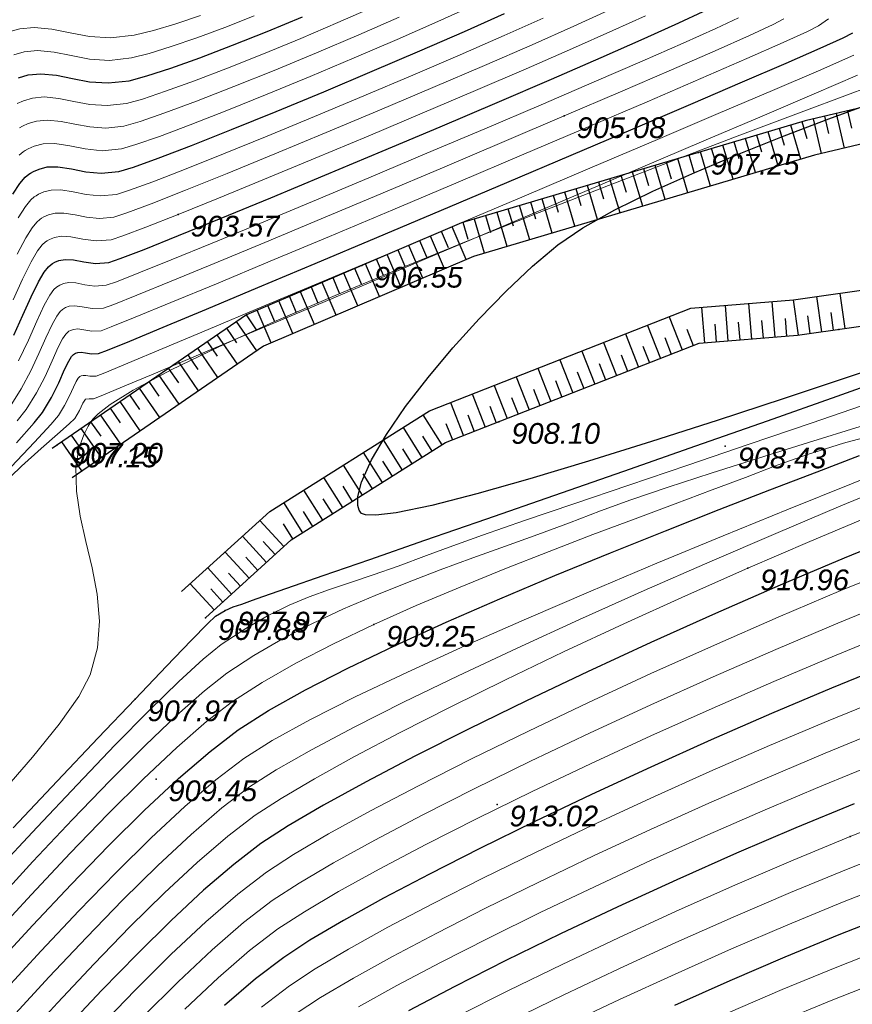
# Model space of a CAD drawing. Header units: millimetres. Extents: x 1490 to 2460, y -539 to 1142.
# Tile 9 of 28: x 2295 to 2331, y 801 to 843. Entities that reach past the tile are written whole.
import ezdxf

# ---------------------------------------------------------------- set-up
doc = ezdxf.new("R2010")
doc.units = ezdxf.units.MM
for name, color, linetype in [('(004) Точки рельефа', 7, 'Continuous'), ('(031) Горизонтали', 42, 'Continuous'), ('(035) Откосы', 7, 'Continuous')]:
    doc.layers.add(name, color=color, linetype=linetype)
doc.layers.add('(032) Горизонтали утолщенные', color=32, linetype='Continuous', lineweight=30)
doc.styles.add('D-431', font='txt')

msp = doc.modelspace()

# ---------------------------------------------------------------- linework, layer by layer
at = {"layer": '(004) Точки рельефа', "color": 7, "linetype": 'ByBlock', "lineweight": -2}
for p in [(2318.424, 838.486, 905.085), (2324.081, 836.943, 907.245), (2302.142, 834.331, 903.571), (2309.881, 832.174, 906.552), (2330.013, 829.482, 908.086), (2315.67, 825.585, 908.1), (2297.234, 824.742, 907.201), (2297.017, 824.592, 907.148), (2325.217, 824.55, 908.427), (2326.167, 819.406, 910.962), (2303.298, 817.307, 907.882), (2304.118, 817.623, 907.972), (2310.391, 817.024, 909.247), (2300.324, 813.88, 907.969), (2301.206, 810.505, 909.452), (2315.591, 809.44, 913.023), (2330.488, 808.08, 916.027)]:
    msp.add_point(p, dxfattribs=at)
at = {"layer": '(031) Горизонтали', "color": 42, "linetype": 'Continuous', "lineweight": 0}
for points, elevation in [([(2295.351, 839.011), (2295.612, 839.131), (2295.992, 839.243), (2296.487, 839.288), (2297.103, 839.227), (2297.736, 839.101), (2298.409, 838.977), (2299.144, 838.926), (2299.961, 839.016), (2300.637, 839.202), (2301.612, 839.527), (2302.827, 839.97), (2304.222, 840.504), (2305.736, 841.108), (2307.31, 841.756), (2308.882, 842.425), (2310.393, 843.091)], 900.5), ([(2295.44, 836.835), (2295.602, 836.975), (2295.682, 837.029), (2295.815, 837.103), (2296.074, 837.217), (2296.451, 837.311), (2296.945, 837.324), (2297.566, 837.228), (2298.22, 837.095), (2298.937, 837.021), (2299.747, 837.098), (2300.359, 837.277), (2301.349, 837.626), (2302.648, 838.116), (2304.188, 838.72), (2305.9, 839.41), (2307.715, 840.158), (2309.563, 840.935), (2311.378, 841.714), (2313.089, 842.466), (2314.628, 843.165)], 901.5), ([(2295.001, 842.034), (2295.462, 842.17), (2296.063, 842.224), (2296.811, 842.15), (2297.581, 841.996), (2298.398, 841.846), (2299.289, 841.784), (2300.282, 841.894), (2301.095, 842.093), (2302.038, 842.372), (2303.078, 842.719)], 899), ([(2295.048, 826.229), (2295.52, 826.974), (2295.92, 827.73), (2296.262, 828.459), (2296.559, 829.124), (2296.823, 829.686), (2297.019, 830.037), (2297.162, 830.231), (2297.257, 830.321), (2297.304, 830.354), (2297.387, 830.399), (2297.547, 830.457), (2297.779, 830.48), (2298.089, 830.437), (2298.507, 830.361), (2298.998, 830.383), (2299.43, 830.538), (2300.403, 830.926), (2301.84, 831.512), (2303.665, 832.266), (2305.799, 833.154), (2308.167, 834.145), (2310.69, 835.206), (2313.292, 836.304), (2315.896, 837.409), (2318.424, 838.486), (2320.799, 839.505), (2322.945, 840.432), (2324.785, 841.235), (2326.24, 841.883), (2327.234, 842.342), (2327.691, 842.58)], 905), ([(2295.187, 830.73), (2295.58, 831.605), (2295.938, 832.338), (2296.21, 832.795), (2296.41, 833.048), (2296.543, 833.169), (2296.609, 833.215), (2296.715, 833.274), (2296.921, 833.357), (2297.221, 833.413), (2297.615, 833.393), (2298.122, 833.293), (2298.679, 833.213), (2299.319, 833.261), (2299.811, 833.422), (2300.776, 833.789), (2302.142, 834.331), (2303.836, 835.017), (2305.785, 835.818), (2307.917, 836.702), (2310.158, 837.641), (2312.438, 838.604), (2314.681, 839.56), (2316.817, 840.479), (2318.772, 841.332), (2320.474, 842.087), (2321.85, 842.716)], 903.5), ([(2295.204, 841.066), (2295.639, 841.194), (2296.204, 841.246), (2296.909, 841.176), (2297.633, 841.031), (2298.402, 840.89), (2299.241, 840.831), (2300.175, 840.935), (2300.915, 841.123), (2301.845, 841.411), (2302.922, 841.781), (2304.104, 842.219), (2305.348, 842.708)], 899.5), ([(2295.345, 825.62), (2295.731, 826.1), (2296.165, 826.797), (2296.525, 827.499), (2296.825, 828.159), (2297.083, 828.727), (2297.269, 829.085), (2297.403, 829.28), (2297.492, 829.369), (2297.536, 829.401), (2297.602, 829.437), (2297.73, 829.483), (2297.916, 829.501), (2298.164, 829.467), (2298.498, 829.406), (2298.891, 829.424), (2299.318, 829.583), (2300.326, 829.99), (2301.834, 830.61), (2303.758, 831.41), (2306.015, 832.353), (2308.522, 833.405), (2311.197, 834.532), (2313.957, 835.699), (2316.718, 836.87), (2319.399, 838.011), (2321.916, 839.088), (2324.186, 840.065), (2326.126, 840.908), (2327.655, 841.582), (2328.688, 842.053), (2329.143, 842.284), (2329.572, 842.589)], 905.5), ([(2295.357, 832.653), (2295.709, 833.339), (2295.979, 833.767), (2296.178, 834.006), (2296.311, 834.123), (2296.377, 834.168), (2296.477, 834.224), (2296.671, 834.309), (2296.954, 834.38), (2297.324, 834.389), (2297.79, 834.318), (2298.281, 834.218), (2298.818, 834.162), (2299.426, 834.22), (2299.974, 834.396), (2301.008, 834.784), (2302.447, 835.35), (2304.209, 836.061), (2306.215, 836.883), (2308.383, 837.783), (2310.633, 838.727), (2312.884, 839.682), (2315.055, 840.615), (2317.065, 841.491), (2318.833, 842.278), (2320.279, 842.941)], 903), ([(2295.397, 834.192), (2295.7, 834.672), (2295.923, 834.941), (2296.072, 835.072), (2296.146, 835.122), (2296.256, 835.184), (2296.472, 835.279), (2296.787, 835.357), (2297.198, 835.367), (2297.715, 835.288), (2298.26, 835.177), (2298.858, 835.115), (2299.533, 835.179), (2300.083, 835.35), (2301.068, 835.712), (2302.413, 836.234), (2304.049, 836.887), (2305.901, 837.641), (2307.898, 838.466), (2309.968, 839.333), (2312.039, 840.211), (2314.038, 841.072), (2315.893, 841.885), (2317.532, 842.62)], 902.5), ([(2295.412, 828.158), (2295.822, 829.033), (2296.178, 829.831), (2296.495, 830.506), (2296.73, 830.928), (2296.902, 831.159), (2297.015, 831.268), (2297.073, 831.308), (2297.152, 831.352), (2297.307, 831.415), (2297.531, 831.457), (2297.827, 831.441), (2298.208, 831.367), (2298.625, 831.307), (2299.105, 831.342), (2299.542, 831.494), (2300.479, 831.861), (2301.846, 832.414), (2303.572, 833.122), (2305.584, 833.955), (2307.811, 834.884), (2310.183, 835.879), (2312.627, 836.91), (2315.073, 837.947), (2317.449, 838.961), (2319.683, 839.921), (2321.705, 840.798), (2323.443, 841.562), (2324.825, 842.183), (2325.781, 842.631)], 904.5), ([(2295.451, 837.982), (2295.574, 838.052), (2295.815, 838.164), (2296.168, 838.268), (2296.628, 838.31), (2297.2, 838.253), (2297.788, 838.135), (2298.413, 838.021), (2299.095, 837.973), (2299.854, 838.057), (2300.532, 838.251), (2301.579, 838.613), (2302.92, 839.114), (2304.483, 839.723), (2306.192, 840.412), (2307.974, 841.15), (2309.756, 841.908), (2311.464, 842.655)], 901), ([(2295.103, 823.678), (2296.083, 824.722), (2296.772, 825.467), (2297.097, 825.844), (2297.353, 826.263), (2297.557, 826.679), (2297.723, 827.05), (2297.839, 827.288), (2297.92, 827.417), (2297.973, 827.475), (2297.999, 827.494), (2298.043, 827.517), (2298.128, 827.541), (2298.251, 827.538), (2298.422, 827.505), (2298.677, 827.505), (2299.05, 827.653), (2300.015, 828.052), (2301.494, 828.669), (2303.407, 829.472), (2305.676, 830.426), (2308.222, 831.5), (2310.968, 832.659), (2313.833, 833.872), (2316.74, 835.103), (2319.609, 836.322), (2322.363, 837.494), (2324.922, 838.586), (2327.208, 839.565), (2329.142, 840.398), (2330.646, 841.053)], 906.5), ([(2294.646, 822.854), (2295.535, 823.711), (2296.359, 824.457), (2297.051, 825.06), (2297.547, 825.49), (2297.78, 825.715), (2297.978, 826.065), (2298.118, 826.372), (2298.231, 826.54), (2298.388, 826.557), (2298.57, 826.546), (2298.9, 826.681), (2299.794, 827.055), (2301.182, 827.638), (2302.994, 828.402), (2305.159, 829.315), (2307.608, 830.35), (2310.27, 831.476), (2313.074, 832.663), (2315.951, 833.881), (2318.829, 835.103), (2321.64, 836.296), (2324.312, 837.433), (2326.775, 838.483), (2328.96, 839.416), (2330.795, 840.204)], 907), ([(2294.654, 809.866), (2296.002, 811.43), (2297.118, 812.823), (2297.947, 813.997), (2298.435, 814.903), (2298.743, 816.037), (2298.817, 817.172), (2298.718, 818.302), (2298.509, 819.421), (2298.253, 820.524), (2298.013, 821.604), (2297.851, 822.656), (2297.831, 823.674), (2297.958, 824.461), (2298.158, 825.032), (2298.349, 825.404), (2298.463, 825.587), (2298.542, 825.691), (2298.769, 825.92), (2299.275, 826.311), (2300.236, 826.912), (2301.847, 827.776), (2303.851, 828.747), (2306.178, 829.801), (2308.762, 830.916), (2311.534, 832.071), (2314.426, 833.244), (2317.37, 834.413), (2320.297, 835.555), (2323.14, 836.648), (2325.83, 837.671), (2328.299, 838.602), (2330.48, 839.418), (2332.304, 840.098)], 907.5), ([(2294.427, 806.586), (2296.193, 808.482), (2297.889, 810.28), (2299.476, 811.934), (2300.916, 813.397), (2302.168, 814.623), (2303.195, 815.565), (2303.956, 816.178), (2304.993, 816.864), (2305.936, 817.408), (2306.816, 817.843), (2307.667, 818.199), (2308.52, 818.51), (2309.409, 818.807), (2310.367, 819.123), (2311.425, 819.49), (2312.617, 819.939), (2313.575, 820.298), (2314.976, 820.795), (2316.751, 821.411), (2318.832, 822.124), (2321.15, 822.913), (2323.636, 823.757), (2326.222, 824.637), (2328.839, 825.53), (2331.419, 826.416)], 908.5), ([(2294.284, 803.833), (2295.949, 805.64), (2297.589, 807.382), (2299.177, 809.021), (2300.684, 810.518), (2302.082, 811.836), (2303.342, 812.936), (2304.435, 813.779), (2305.681, 814.586), (2307.109, 815.4), (2308.689, 816.214), (2310.391, 817.024), (2312.182, 817.825), (2314.033, 818.61), (2315.913, 819.375), (2317.791, 820.114), (2319.636, 820.822), (2321.418, 821.493), (2323.105, 822.123), (2324.668, 822.705), (2326.074, 823.235), (2327.294, 823.707), (2328.68, 824.205), (2330.207, 824.674), (2331.833, 825.123)], 909.5), ([(2294.305, 805.175), (2296.018, 807.024), (2297.686, 808.794), (2299.276, 810.442), (2300.755, 811.926), (2302.09, 813.205), (2303.248, 814.236), (2304.196, 814.978), (2305.339, 815.727), (2306.546, 816.424), (2307.806, 817.074), (2309.11, 817.683), (2310.449, 818.258), (2311.812, 818.805), (2313.189, 819.329), (2314.572, 819.837), (2315.949, 820.334), (2317.312, 820.827), (2318.651, 821.321), (2319.955, 821.823), (2321.227, 822.294), (2322.801, 822.829), (2324.616, 823.416), (2326.613, 824.044), (2328.731, 824.703), (2330.91, 825.381)], 909), ([(2333.049, 823.975), (2330.539, 822.971), (2327.881, 821.897), (2325.128, 820.771), (2322.333, 819.612), (2319.55, 818.439), (2316.833, 817.269), (2314.235, 816.123), (2311.81, 815.017), (2309.612, 813.971), (2307.694, 813.004), (2306.11, 812.134), (2304.914, 811.38), (2303.734, 810.478), (2302.422, 809.349), (2301.005, 808.027), (2299.505, 806.547), (2297.948, 804.945), (2296.357, 803.255), (2294.758, 801.513), (2293.173, 799.752)], 910.5), ([(2332.756, 823.13), (2330.095, 822.031), (2327.351, 820.874), (2324.568, 819.677), (2321.792, 818.459), (2319.067, 817.239), (2316.437, 816.034), (2313.946, 814.864), (2311.641, 813.747), (2309.564, 812.701), (2307.761, 811.746), (2306.276, 810.9), (2305.154, 810.18), (2303.983, 809.287), (2302.686, 808.17), (2301.286, 806.865), (2299.806, 805.406), (2298.271, 803.828), (2296.704, 802.163), (2295.129, 800.447)], 911), ([(2331.356, 821.611), (2328.785, 820.535), (2326.167, 819.406), (2323.538, 818.24), (2320.935, 817.055), (2318.393, 815.869), (2315.95, 814.698), (2313.642, 813.561), (2311.505, 812.474), (2309.575, 811.455), (2307.889, 810.522), (2306.483, 809.691), (2305.393, 808.981), (2304.233, 808.095), (2302.949, 806.992), (2301.567, 805.704), (2300.107, 804.266), (2298.595, 802.71), (2297.052, 801.071), (2295.501, 799.381)], 911.5), ([(2332.674, 819.511), (2330.095, 818.457), (2327.443, 817.333), (2324.758, 816.158), (2322.081, 814.954), (2319.453, 813.739), (2316.915, 812.533), (2314.508, 811.355), (2312.273, 810.225), (2310.251, 809.164), (2308.483, 808.189), (2307.01, 807.322), (2305.872, 806.582), (2304.652, 805.647), (2303.302, 804.478), (2301.85, 803.113), (2300.322, 801.592), (2298.745, 799.953)], 912.5), ([(2332.498, 818.122), (2329.961, 817.085), (2327.352, 815.979), (2324.711, 814.824), (2322.078, 813.639), (2319.493, 812.443), (2316.997, 811.256), (2314.628, 810.096), (2312.428, 808.983), (2310.436, 807.935), (2308.693, 806.974), (2307.238, 806.116), (2306.112, 805.383), (2304.902, 804.457), (2303.568, 803.302), (2302.135, 801.956), (2300.63, 800.458)], 913), ([(2332.323, 816.732), (2329.827, 815.713), (2327.261, 814.626), (2324.664, 813.49), (2322.075, 812.325), (2319.534, 811.148), (2317.078, 809.979), (2314.748, 808.837), (2312.583, 807.74), (2310.621, 806.707), (2308.903, 805.758), (2307.466, 804.91), (2306.351, 804.183), (2305.153, 803.267), (2303.834, 802.126), (2302.421, 800.799)], 913.5), ([(2331.972, 813.953), (2329.559, 812.969), (2327.08, 811.919), (2324.571, 810.822), (2322.07, 809.695), (2319.614, 808.557), (2317.241, 807.425), (2314.988, 806.318), (2312.892, 805.254), (2310.991, 804.251), (2309.322, 803.326), (2307.923, 802.498), (2306.83, 801.784), (2305.654, 800.886)], 914.5), ([(2331.797, 812.563), (2329.426, 811.597), (2326.989, 810.565), (2324.525, 809.487), (2322.067, 808.38), (2319.655, 807.261), (2317.323, 806.148), (2315.108, 805.059), (2313.047, 804.011), (2311.176, 803.022), (2309.532, 802.11), (2308.151, 801.291), (2307.07, 800.585)], 915), ([(2331.622, 811.174), (2329.292, 810.224), (2326.899, 809.212), (2324.478, 808.153), (2322.065, 807.065), (2319.695, 805.965), (2317.404, 804.871), (2315.228, 803.799), (2313.201, 802.768), (2311.361, 801.793), (2309.742, 800.893)], 915.5), ([(2332.803, 808.994), (2330.488, 808.08), (2328.08, 807.085), (2325.621, 806.028), (2323.151, 804.931), (2320.709, 803.81), (2318.335, 802.688), (2316.071, 801.582), (2313.956, 800.512)], 916.5), ([(2332.601, 807.593), (2330.327, 806.696), (2327.964, 805.72), (2325.551, 804.683), (2323.127, 803.606), (2320.731, 802.506), (2318.402, 801.404), (2316.18, 800.317)], 917), ([(2332.399, 806.191), (2330.167, 805.312), (2327.849, 804.355), (2325.482, 803.338), (2323.104, 802.281), (2320.754, 801.202), (2318.469, 800.12)], 917.5), ([(2357.413, 800.813), (2355.858, 801.174), (2354.237, 801.6), (2352.57, 802.067), (2350.876, 802.55), (2349.174, 803.027), (2347.485, 803.473), (2345.828, 803.865), (2344.223, 804.18), (2342.688, 804.393), (2341.244, 804.482), (2339.911, 804.421), (2338.725, 804.219), (2337.285, 803.857), (2335.627, 803.353), (2333.784, 802.724), (2331.792, 801.988), (2329.687, 801.16), (2327.502, 800.26)], 919), ([(2331.994, 803.389), (2329.847, 802.544), (2327.617, 801.625), (2325.342, 800.648)], 918.5)]:
    msp.add_lwpolyline(points, dxfattribs=dict(at, elevation=elevation))
at = {"layer": '(032) Горизонтали утолщенные', "color": 32, "linetype": 'Continuous', "lineweight": 30}
for points, elevation in [([(2295.163, 835.182), (2295.469, 835.641), (2295.693, 835.899), (2295.84, 836.026), (2295.914, 836.075), (2296.035, 836.144), (2296.273, 836.248), (2296.619, 836.334), (2297.071, 836.346), (2297.64, 836.258), (2298.24, 836.136), (2298.897, 836.068), (2299.64, 836.138), (2300.252, 836.324), (2301.301, 836.704), (2302.708, 837.245), (2304.394, 837.915), (2306.278, 838.681), (2308.282, 839.51), (2310.326, 840.371), (2312.33, 841.229), (2314.215, 842.054), (2315.902, 842.812)], 902), ([(2295.211, 829.232), (2295.596, 830.087), (2295.94, 830.853), (2296.254, 831.494), (2296.492, 831.894), (2296.666, 832.115), (2296.783, 832.222), (2296.841, 832.261), (2296.933, 832.313), (2297.114, 832.386), (2297.376, 832.435), (2297.721, 832.417), (2298.165, 832.33), (2298.652, 832.26), (2299.212, 832.302), (2299.7, 832.467), (2300.707, 832.857), (2302.153, 833.437), (2303.959, 834.175), (2306.045, 835.037), (2308.332, 835.989), (2310.739, 836.999), (2313.187, 838.034), (2315.596, 839.06), (2317.888, 840.044), (2319.982, 840.953), (2321.798, 841.754), (2323.257, 842.413), (2324.28, 842.897)], 904), ([(2295.408, 840.099), (2295.815, 840.219), (2296.346, 840.267), (2297.006, 840.202), (2297.684, 840.066), (2298.405, 839.933), (2299.192, 839.879), (2300.068, 839.975), (2300.814, 840.174), (2301.831, 840.505), (2303.057, 840.944), (2304.433, 841.468), (2305.898, 842.053), (2307.391, 842.676)], 900), ([(2295.328, 824.7), (2296.061, 825.542), (2296.414, 825.972), (2296.798, 826.601), (2297.104, 827.225), (2297.353, 827.782), (2297.526, 828.138), (2297.648, 828.332), (2297.728, 828.418), (2297.768, 828.447), (2297.817, 828.474), (2297.913, 828.509), (2298.053, 828.523), (2298.239, 828.497), (2298.489, 828.451), (2298.784, 828.465), (2299.163, 828.61), (2300.098, 828.991), (2301.514, 829.578), (2303.339, 830.34), (2305.498, 831.244), (2307.918, 832.262), (2310.524, 833.36), (2313.243, 834.509), (2316, 835.677), (2318.723, 836.834), (2321.336, 837.947), (2323.767, 838.987), (2325.942, 839.921), (2327.785, 840.719), (2329.225, 841.351), (2330.186, 841.784), (2330.595, 841.988)], 906), ([(2333.02, 828.339), (2330.399, 827.463), (2327.658, 826.553), (2324.87, 825.638), (2322.111, 824.749), (2319.453, 823.916), (2316.973, 823.169), (2314.744, 822.537), (2312.841, 822.05), (2311.338, 821.739), (2310.474, 821.637), (2310.048, 821.656), (2309.879, 821.718), (2309.83, 821.764), (2309.781, 821.849), (2309.72, 822.05), (2309.72, 822.423), (2309.876, 823.039), (2310.295, 823.972), (2310.928, 825.047), (2311.736, 826.222), (2312.682, 827.456), (2313.729, 828.706), (2314.837, 829.932), (2315.971, 831.092), (2317.091, 832.144), (2318.16, 833.047), (2319.209, 833.763), (2320.565, 834.522), (2322.16, 835.307), (2323.928, 836.101), (2325.799, 836.886), (2327.707, 837.646), (2329.585, 838.362), (2331.363, 839.019)], 908), ([(2295.185, 808.445), (2297.042, 810.413), (2298.772, 812.243), (2300.324, 813.88), (2301.646, 815.267), (2302.686, 816.349), (2303.394, 817.071), (2303.717, 817.377), (2304.118, 817.623), (2304.462, 817.772), (2304.823, 817.892), (2305.279, 818.055), (2305.712, 818.21), (2306.729, 818.565), (2308.255, 819.095), (2310.218, 819.775), (2312.541, 820.581), (2315.153, 821.488), (2317.979, 822.471), (2320.944, 823.505), (2323.976, 824.565), (2327, 825.627), (2329.942, 826.665), (2332.729, 827.655)], 908), ([(2292.776, 800.791), (2294.386, 802.578), (2296.01, 804.347), (2297.625, 806.062), (2299.204, 807.688), (2300.724, 809.188), (2302.159, 810.527), (2303.484, 811.669), (2304.675, 812.579), (2305.947, 813.395), (2307.505, 814.271), (2309.303, 815.192), (2311.299, 816.148), (2313.448, 817.125), (2315.706, 818.11), (2318.03, 819.09), (2320.375, 820.053), (2322.697, 820.985), (2324.953, 821.875), (2327.099, 822.708), (2329.09, 823.473), (2330.883, 824.157)], 910), ([(2332.85, 820.9), (2330.23, 819.828), (2327.534, 818.686), (2324.805, 817.493), (2322.083, 816.269), (2319.412, 815.034), (2316.833, 813.809), (2314.388, 812.614), (2312.118, 811.468), (2310.066, 810.392), (2308.273, 809.405), (2306.781, 808.528), (2305.633, 807.781), (2304.482, 806.904), (2303.213, 805.814), (2301.848, 804.543), (2300.409, 803.125), (2298.918, 801.593), (2297.399, 799.979)], 912), ([(2332.147, 815.342), (2329.693, 814.341), (2327.171, 813.272), (2324.618, 812.156), (2322.073, 811.01), (2319.574, 809.852), (2317.16, 808.702), (2314.868, 807.578), (2312.738, 806.497), (2310.806, 805.479), (2309.113, 804.542), (2307.695, 803.704), (2306.591, 802.984), (2305.404, 802.076), (2304.101, 800.95)], 914), ([(2330.648, 809.463), (2328.196, 808.449), (2325.691, 807.373), (2323.174, 806.255), (2320.686, 805.114), (2318.268, 803.972), (2315.962, 802.847), (2313.809, 801.759), (2311.85, 800.729)], 916), ([(2332.196, 804.79), (2330.007, 803.928), (2327.733, 802.99), (2325.412, 801.993), (2323.081, 800.957)], 918)]:
    msp.add_lwpolyline(points, dxfattribs=dict(at, elevation=elevation))
at = {"layer": '(035) Откосы', "elevation": 910.2}
for points in [[(2338.61, 840.649), (2328.587, 838.283), (2314.092, 833.974), (2305.019, 830.097), (2296.825, 824.46)], [(2338.955, 839.189), (2328.974, 836.832), (2314.602, 832.56), (2305.746, 828.776), (2297.675, 823.224)]]:
    msp.add_lwpolyline(points, dxfattribs=at)
at = {"layer": '(035) Откосы'}
for points in [[(2302.287, 818.415), (2306.001, 821.802), (2312.741, 826.047), (2323.769, 830.373), (2328.094, 830.724), (2343.302, 832.888)], [(2303.298, 817.307), (2306.913, 820.604), (2313.42, 824.703), (2324.111, 828.896), (2328.26, 829.233), (2343.513, 831.403)]]:
    msp.add_lwpolyline(points, dxfattribs=at)
for p, q in [((2329.591, 837.749, 910.2), (2329.419, 838.479, 910.2)), ((2330.247, 837.133, 910.2), (2329.902, 838.593, 910.2)), ((2330.559, 837.977, 910.2), (2330.386, 838.707, 910.2)), ((2328.404, 836.663, 910.2), (2327.977, 838.101, 910.2)), ((2328.667, 837.524, 910.2), (2328.453, 838.243, 910.2)), ((2329.28, 836.905, 910.2), (2328.935, 838.365, 910.2)), ((2326.761, 836.957, 910.2), (2326.547, 837.676, 910.2)), ((2327.451, 836.38, 910.2), (2327.024, 837.818, 910.2)), ((2327.714, 837.24, 910.2), (2327.5, 837.959, 910.2)), ((2325.545, 835.813, 910.2), (2325.118, 837.251, 910.2)), ((2325.808, 836.674, 910.2), (2325.594, 837.393, 910.2)), ((2326.498, 836.097, 910.2), (2326.071, 837.534, 910.2)), ((2323.902, 836.107, 910.2), (2323.689, 836.826, 910.2)), ((2324.592, 835.53, 910.2), (2324.165, 836.968, 910.2)), ((2324.855, 836.391, 910.2), (2324.641, 837.11, 910.2)), ((2322.687, 834.964, 910.2), (2322.259, 836.401, 910.2)), ((2322.949, 835.824, 910.2), (2322.736, 836.543, 910.2)), ((2323.64, 835.247, 910.2), (2323.212, 836.685, 910.2)), ((2321.044, 835.258, 910.2), (2320.83, 835.977, 910.2)), ((2321.734, 834.68, 910.2), (2321.306, 836.118, 910.2)), ((2321.996, 835.541, 910.2), (2321.783, 836.26, 910.2)), ((2319.828, 834.114, 910.2), (2319.4, 835.552, 910.2)), ((2320.091, 834.974, 910.2), (2319.877, 835.693, 910.2)), ((2320.781, 834.397, 910.2), (2320.353, 835.835, 910.2)), ((2318.185, 834.408, 910.2), (2317.971, 835.127, 910.2)), ((2318.875, 833.831, 910.2), (2318.448, 835.268, 910.2)), ((2319.138, 834.691, 910.2), (2318.924, 835.41, 910.2)), ((2316.969, 833.264, 910.2), (2316.542, 834.702, 910.2)), ((2317.232, 834.125, 910.2), (2317.018, 834.843, 910.2)), ((2317.922, 833.547, 910.2), (2317.495, 834.985, 910.2)), ((2315.326, 833.558, 910.2), (2315.112, 834.277, 910.2)), ((2316.016, 832.981, 910.2), (2315.589, 834.419, 910.2)), ((2316.279, 833.841, 910.2), (2316.065, 834.56, 910.2)), ((2314.373, 833.275, 910.2), (2314.159, 833.994, 910.2)), ((2315.063, 832.697, 910.2), (2314.636, 834.135, 910.2)), ((2313.537, 832.921, 910.2), (2313.242, 833.611, 910.2)), ((2314.289, 832.427, 910.2), (2313.7, 833.806, 910.2)), ((2312.461, 831.645, 910.2), (2311.871, 833.025, 910.2)), ((2312.623, 832.53, 910.2), (2312.328, 833.22, 910.2)), ((2313.375, 832.036, 910.2), (2312.785, 833.415, 910.2)), ((2311.547, 831.255, 910.2), (2310.957, 832.634, 910.2)), ((2311.709, 832.14, 910.2), (2311.414, 832.829, 910.2)), ((2310.632, 830.864, 910.2), (2310.043, 832.243, 910.2)), ((2310.795, 831.749, 910.2), (2310.5, 832.439, 910.2)), ((2309.718, 830.473, 910.2), (2309.129, 831.853, 910.2)), ((2309.881, 831.358, 910.2), (2309.586, 832.048, 910.2)), ((2308.804, 830.083, 910.2), (2308.215, 831.462, 910.2)), ((2308.966, 830.968, 910.2), (2308.672, 831.657, 910.2)), ((2307.89, 829.692, 910.2), (2307.3, 831.071, 910.2)), ((2308.052, 830.577, 910.2), (2307.758, 831.267, 910.2)), ((2330.047, 831.002), (2330.258, 829.517)), ((2306.976, 829.301, 910.2), (2306.386, 830.681, 910.2)), ((2307.138, 830.186, 910.2), (2306.843, 830.876, 910.2)), ((2326.196, 830.57), (2326.318, 829.075)), ((2327.185, 830.65), (2327.306, 829.155)), ((2328.083, 830.723), (2328.294, 829.238)), ((2329.065, 830.862), (2329.276, 829.377)), ((2306.062, 828.911, 910.2), (2305.472, 830.29, 910.2)), ((2306.224, 829.796, 910.2), (2305.929, 830.485, 910.2)), ((2324.219, 830.409), (2324.341, 828.914)), ((2325.208, 830.49), (2325.329, 828.995)), ((2329.662, 830.19), (2329.767, 829.447)), ((2305.456, 828.576, 910.2), (2304.606, 829.812, 910.2)), ((2305.449, 829.464, 910.2), (2305.016, 830.094, 910.2)), ((2322.855, 830.014), (2323.402, 828.618)), ((2324.774, 829.702), (2324.835, 828.954)), ((2325.763, 829.782), (2325.824, 829.035)), ((2326.751, 829.863), (2326.812, 829.115)), ((2327.74, 829.943), (2327.8, 829.195)), ((2328.68, 830.05), (2328.785, 829.307)), ((2304.621, 828.913, 910.2), (2304.196, 829.531, 910.2)), ((2321.008, 829.29), (2321.556, 827.893)), ((2321.931, 829.652), (2322.479, 828.255)), ((2323.59, 829.497), (2323.864, 828.799)), ((2303.802, 828.349, 910.2), (2303.377, 828.967, 910.2)), ((2304.637, 828.013, 910.2), (2303.787, 829.249, 910.2)), ((2320.085, 828.928), (2320.633, 827.531)), ((2322.667, 829.135), (2322.941, 828.436)), ((2303.818, 827.45, 910.2), (2302.968, 828.686, 910.2)), ((2319.162, 828.566), (2319.709, 827.169)), ((2321.744, 828.773), (2322.017, 828.074)), ((2302.999, 826.886, 910.2), (2302.149, 828.122, 910.2)), ((2302.983, 827.786, 910.2), (2302.558, 828.404, 910.2)), ((2318.238, 828.203), (2318.786, 826.807)), ((2319.897, 828.048), (2320.171, 827.35)), ((2320.82, 828.41), (2321.094, 827.712)), ((2302.164, 827.223, 910.2), (2301.739, 827.841, 910.2)), ((2317.315, 827.841), (2317.863, 826.445)), ((2318.974, 827.686), (2319.248, 826.988)), ((2301.345, 826.659, 910.2), (2300.92, 827.277, 910.2)), ((2302.18, 826.323, 910.2), (2301.33, 827.559, 910.2)), ((2316.392, 827.479), (2316.94, 826.083)), ((2318.051, 827.324), (2318.324, 826.626)), ((2301.361, 825.76, 910.2), (2300.511, 826.995, 910.2)), ((2315.469, 827.117), (2316.016, 825.721)), ((2317.127, 826.962), (2317.401, 826.264)), ((2300.542, 825.196, 910.2), (2299.691, 826.432, 910.2)), ((2300.526, 826.096, 910.2), (2300.101, 826.714, 910.2)), ((2313.622, 826.393), (2314.17, 824.996)), ((2314.545, 826.755), (2315.093, 825.359)), ((2316.204, 826.6), (2316.478, 825.902)), ((2299.707, 825.532, 910.2), (2299.282, 826.15, 910.2)), ((2315.281, 826.238), (2315.555, 825.54)), ((2298.888, 824.969, 910.2), (2298.463, 825.587, 910.2)), ((2299.722, 824.633, 910.2), (2298.872, 825.869, 910.2)), ((2312.463, 825.872), (2313.262, 824.603)), ((2314.357, 825.876), (2314.631, 825.177)), ((2298.903, 824.069, 910.2), (2298.053, 825.305, 910.2)), ((2311.624, 825.344), (2312.423, 824.074)), ((2313.434, 825.514), (2313.708, 824.815)), ((2298.084, 823.506, 910.2), (2297.234, 824.742, 910.2)), ((2298.069, 824.406, 910.2), (2297.644, 825.024, 910.2)), ((2310.785, 824.815), (2311.584, 823.546)), ((2312.443, 824.973), (2312.843, 824.339)), ((2309.945, 824.287), (2310.745, 823.017)), ((2311.604, 824.445), (2312.003, 823.81)), ((2310.765, 823.916), (2311.164, 823.282)), ((2309.106, 823.758), (2309.906, 822.489)), ((2308.267, 823.23), (2309.066, 821.96)), ((2309.925, 823.388), (2310.325, 822.753)), ((2307.428, 822.701), (2308.227, 821.432)), ((2309.086, 822.859), (2309.486, 822.225)), ((2308.247, 822.331), (2308.647, 821.696)), ((2306.589, 822.173), (2307.388, 820.903)), ((2307.408, 821.802), (2307.808, 821.168)), ((2305.584, 821.423), (2306.595, 820.314)), ((2306.569, 821.274), (2306.968, 820.639)), ((2304.851, 820.754), (2305.862, 819.646)), ((2305.723, 820.534), (2306.229, 819.98)), ((2304.119, 820.086), (2305.13, 818.978)), ((2304.99, 819.866), (2305.496, 819.312)), ((2303.386, 819.418), (2304.397, 818.309)), ((2304.258, 819.198), (2304.763, 818.643)), ((2302.653, 818.749), (2303.664, 817.641)), ((2303.525, 818.529), (2304.03, 817.975))]:
    msp.add_line(p, q)

# ---------------------------------------------------------------- texts
at = {"layer": '(004) Точки рельефа', "color": 7, "linetype": 'ByBlock', "ltscale": 0.5, "char_height": 0.875, "attachment_point": 4, "style": 'D-431'}
for s, insert in [('{\\fArial|b0|i1|c204|p32;905.08}', (2318.949, 837.986, 905.085)), ('{\\fArial|b0|i1|c204|p32;907.25}', (2324.606, 836.443, 907.245)), ('{\\fArial|b0|i1|c204|p32;903.57}', (2302.667, 833.831, 903.571)), ('{\\fArial|b0|i1|c204|p32;906.55}', (2310.406, 831.674, 906.552)), ('{\\fArial|b0|i1|c204|p32;908.10}', (2316.195, 825.085, 908.1)), ('{\\fArial|b0|i1|c204|p32;907.15}', (2297.542, 824.092, 907.148)), ('{\\fArial|b0|i1|c204|p32;907.20}', (2297.759, 824.242, 907.201)), ('{\\fArial|b0|i1|c204|p32;908.43}', (2325.742, 824.05, 908.427)), ('{\\fArial|b0|i1|c204|p32;910.96}', (2326.692, 818.906, 910.962)), ('{\\fArial|b0|i1|c204|p32;907.88}', (2303.823, 816.807, 907.882)), ('{\\fArial|b0|i1|c204|p32;907.97}', (2304.643, 817.123, 907.972)), ('{\\fArial|b0|i1|c204|p32;909.25}', (2310.916, 816.524, 909.247)), ('{\\fArial|b0|i1|c204|p32;907.97}', (2300.849, 813.38, 907.969)), ('{\\fArial|b0|i1|c204|p32;909.45}', (2301.731, 810.005, 909.452)), ('{\\fArial|b0|i1|c204|p32;913.02}', (2316.116, 808.94, 913.023))]:
    msp.add_mtext(s, dxfattribs=dict(at, insert=insert))

doc.saveas('drawing.dxf')
